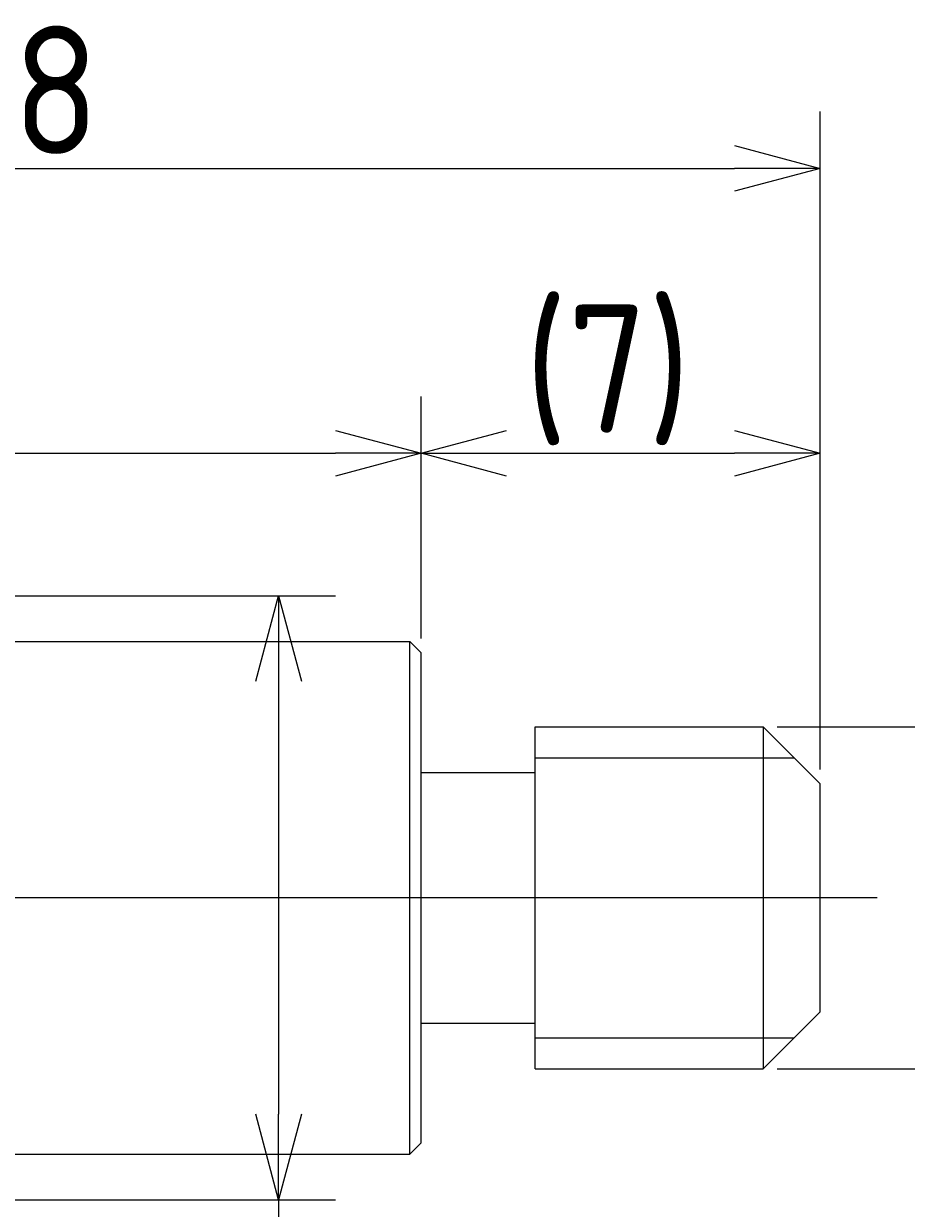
# Model space of a CAD drawing. Extents: x 197.1 to 274.7, y 209.8 to 268.
# Tile 6 of 7: x 238.9 to 254.4, y 247.2 to 268. Entities that reach past the tile are written whole.
import ezdxf

# ---------------------------------------------------------------- set-up
doc = ezdxf.new("R2010")
doc.units = 0
doc.linetypes.add('CENTER', pattern=[50.8, 31.75, -6.35, 6.35, -6.35])
doc.layers.get('0').update_dxf_attribs({"linetype": 'CONTINUOUS'})
doc.layers.get('DEFPOINTS').update_dxf_attribs({"linetype": 'CONTINUOUS'})
doc.layers.add('図形', color=7, linetype='CONTINUOUS')
doc.layers.add('寸法_文字', color=3, linetype='CONTINUOUS')
doc.layers.get('0').off()
doc.styles.add('DIMENSION', font='isocp.shx', dxfattribs={"bigfont": 'bigfont.shx'})
doc.dimstyles.get("Standard").update_dxf_attribs({"dimtxt": 0.18, "dimasz": 0.18, "dimexe": 0.18, "dimexo": 0.0625, "dimgap": 0.09, "dimtad": 0, "dimtih": 1, "dimtoh": 1, "dimzin": 0, "dimcen": 0.09, "dimazin": 3, "dimtfac": 1, "dimtofl": 0, "dimtmove": 0, "dimatfit": 3})

# ---------------------------------------------------------------- blocks, each defined once
blk = doc.blocks.new('_OPEN30')
at = {"color": 0, "linetype": 'BYBLOCK'}
for p, q in [((-1, 0.268), (0, 0)), ((0, 0), (-1, -0.268)), ((0, 0), (-1, 0))]:
    blk.add_line(p, q, dxfattribs=at)
blk = doc.blocks.new('*U194')
at = {"layer": '寸法_文字', "color": 3, "style": 'DIMENSION'}
blk.add_text('M6×1', height=2.25, rotation=90, dxfattribs=at).set_placement((257.6, 257.045))
blk = doc.blocks.new('*D193')
at = {"layer": 'DEFPOINTS', "color": 0}
for p in [(251.85, 255.633), (257.85, 255.633), (251.85, 249.633)]:
    blk.add_point(p, dxfattribs=at)
at = {"layer": '寸法_文字', "color": 3}
for p, q in [((257.85, 255.633), (257.85, 264.383)), ((252.1, 255.633), (258.85, 255.633)), ((257.85, 251.133), (257.85, 254.133)), ((252.1, 249.633), (258.85, 249.633))]:
    blk.add_line(p, q, dxfattribs=at)
blk.add_blockref('*U194', (0, 0))
at = {"layer": '寸法_文字', "color": 3, "xscale": 1.50000000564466, "yscale": 1.50000000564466, "zscale": 1.50000000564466}
for p, rotation in [((257.85, 255.633), 90), ((257.85, 249.633), 270)]:
    blk.add_blockref('_OPEN30', p, dxfattribs=dict(at, rotation=rotation))
blk = doc.blocks.new('*U196')
at = {"layer": '寸法_文字', "color": 3, "style": 'DIMENSION'}
blk.add_text('21', height=2.25, dxfattribs=at).set_placement((234.028, 260.683))
blk = doc.blocks.new('*D195')
at = {"layer": 'DEFPOINTS', "color": 0}
for p in [(245.85, 260.433), (224.85, 257.433), (245.85, 256.933)]:
    blk.add_point(p, dxfattribs=at)
at = {"layer": '寸法_文字', "color": 3}
for p, q in [((224.85, 257.683), (224.85, 261.433)), ((245.85, 257.183), (245.85, 261.433)), ((226.35, 260.433), (244.35, 260.433))]:
    blk.add_line(p, q, dxfattribs=at)
blk.add_blockref('*U196', (0, 0))
at = {"layer": '寸法_文字', "color": 3, "xscale": 1.50000000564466, "yscale": 1.50000000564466, "zscale": 1.50000000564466, "rotation": 180}
blk.add_blockref('_OPEN30', (224.85, 260.433), dxfattribs=at)
at = {"layer": '寸法_文字', "color": 3, "xscale": 1.50000000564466, "yscale": 1.50000000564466, "zscale": 1.50000000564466}
blk.add_blockref('_OPEN30', (245.85, 260.433), dxfattribs=at)
blk = doc.blocks.new('*U198')
at = {"layer": '寸法_文字', "color": 3, "style": 'DIMENSION'}
blk.add_text('(7)', height=2.25, dxfattribs=at).set_placement((247.662, 260.795))
blk = doc.blocks.new('*D197')
at = {"layer": 'DEFPOINTS', "color": 0}
for p in [(252.85, 260.433), (245.85, 256.933), (252.85, 254.633)]:
    blk.add_point(p, dxfattribs=at)
at = {"layer": '寸法_文字', "color": 3}
for p, q in [((245.85, 257.183), (245.85, 261.433)), ((252.85, 254.883), (252.85, 261.433)), ((247.35, 260.433), (251.35, 260.433))]:
    blk.add_line(p, q, dxfattribs=at)
blk.add_blockref('*U198', (0, 0))
at = {"layer": '寸法_文字', "color": 3, "xscale": 1.50000000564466, "yscale": 1.50000000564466, "zscale": 1.50000000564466, "rotation": 180}
blk.add_blockref('_OPEN30', (245.85, 260.433), dxfattribs=at)
at = {"layer": '寸法_文字', "color": 3, "xscale": 1.50000000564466, "yscale": 1.50000000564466, "zscale": 1.50000000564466}
blk.add_blockref('_OPEN30', (252.85, 260.433), dxfattribs=at)
blk = doc.blocks.new('*U200')
at = {"layer": '寸法_文字', "color": 3, "style": 'DIMENSION'}
blk.add_text('28', height=2.25, dxfattribs=at).set_placement((237.303, 265.683))
blk = doc.blocks.new('*D199')
at = {"layer": 'DEFPOINTS', "color": 0}
for p in [(252.85, 265.433), (224.85, 257.433), (252.85, 254.633)]:
    blk.add_point(p, dxfattribs=at)
at = {"layer": '寸法_文字', "color": 3}
for p, q in [((224.85, 257.683), (224.85, 266.433)), ((252.85, 254.883), (252.85, 266.433)), ((226.35, 265.433), (251.35, 265.433))]:
    blk.add_line(p, q, dxfattribs=at)
blk.add_blockref('*U200', (0, 0))
at = {"layer": '寸法_文字', "color": 3, "xscale": 1.50000000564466, "yscale": 1.50000000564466, "zscale": 1.50000000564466, "rotation": 180}
blk.add_blockref('_OPEN30', (224.85, 265.433), dxfattribs=at)
at = {"layer": '寸法_文字', "color": 3, "xscale": 1.50000000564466, "yscale": 1.50000000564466, "zscale": 1.50000000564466}
blk.add_blockref('_OPEN30', (252.85, 265.433), dxfattribs=at)
blk = doc.blocks.new('*U208')
at = {"layer": '寸法_文字', "color": 3, "style": 'DIMENSION'}
blk.add_text('(∅10.6)', height=2.25, rotation=90, dxfattribs=at).set_placement((242.987, 237.146))
blk = doc.blocks.new('*D207')
at = {"layer": 'DEFPOINTS', "color": 0}
for p in [(237.974, 257.933), (237.974, 247.333), (243.35, 247.333)]:
    blk.add_point(p, dxfattribs=at)
at = {"layer": '寸法_文字', "color": 3}
for p, q in [((238.224, 257.933), (244.35, 257.933)), ((243.35, 256.433), (243.35, 248.833)), ((238.224, 247.333), (244.35, 247.333)), ((243.35, 247.333), (243.35, 237.235))]:
    blk.add_line(p, q, dxfattribs=at)
blk.add_blockref('*U208', (0, 0))
at = {"layer": '寸法_文字', "color": 3, "xscale": 1.500000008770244, "yscale": 1.500000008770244, "zscale": 1.500000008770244}
for p, rotation in [((243.35, 257.933), 90), ((243.35, 247.333), 270)]:
    blk.add_blockref('_OPEN30', p, dxfattribs=dict(at, rotation=rotation))

msp = doc.modelspace()

# ---------------------------------------------------------------- linework, layer by layer
at = {"layer": '図形', "color": 0, "linetype": 'BYBLOCK'}
for p, q in [((238.35, 257.133), (245.65, 257.133)), ((245.65, 257.133), (245.85, 256.933)), ((245.65, 248.133), (245.65, 257.133)), ((245.85, 248.333), (245.85, 256.933)), ((247.85, 255.633), (251.85, 255.633)), ((247.85, 249.633), (247.85, 255.633)), ((251.85, 255.633), (252.85, 254.633)), ((251.85, 255.633), (251.85, 249.633)), ((245.85, 254.833), (247.85, 254.833)), ((252.85, 250.633), (252.85, 254.633)), ((251.85, 249.633), (252.85, 250.633)), ((245.85, 250.433), (247.85, 250.433)), ((247.85, 249.633), (251.85, 249.633)), ((245.85, 248.333), (245.65, 248.133)), ((238.35, 248.133), (245.65, 248.133))]:
    msp.add_line(p, q, dxfattribs=at)
at = {"layer": '図形', "color": 3, "linetype": 'BYBLOCK'}
for p, q in [((247.85, 255.091), (252.391, 255.091)), ((247.85, 250.174), (252.391, 250.174))]:
    msp.add_line(p, q, dxfattribs=at)
at = {"layer": '図形', "color": 3, "linetype": 'CENTER'}
msp.add_line((253.85, 252.633), (223.85, 252.633), dxfattribs=at)

# ---------------------------------------------------------------- dimensions: what is measured, and where the dimension line sits
at = {"layer": '寸法_文字'}
for base, p1, p2, override, picture, middle in [((252.85, 265.433), (224.85, 257.433), (252.85, 254.633), {"dimscale": 0.5, "dimclrd": 3, "dimclre": 3, "dimclrt": 3}, '*D199', (238.85, 266.808)), ((252.85, 260.433), (245.85, 256.933), (252.85, 254.633), {"dimscale": 0.5, "dimpost": '(<>)', "dimclrd": 3, "dimclre": 3, "dimclrt": 3}, '*D197', (249.35, 261.92)), ((245.85, 260.433), (224.85, 257.433), (245.85, 256.933), {"dimscale": 0.5, "dimpost": '<>', "dimclrd": 3, "dimclre": 3, "dimclrt": 3}, '*D195', (235.35, 261.808))]:
    dim = msp.add_linear_dim(base=base, p1=p1, p2=p2, dimstyle='Standard', override=override, dxfattribs=at)
    dim.commit()
    dim.dimension.update_dxf_attribs({"geometry": picture, "text_midpoint": middle})
dim = msp.add_linear_dim(base=(257.85, 255.633), p1=(251.85, 249.633), p2=(251.85, 255.633), angle=90, dimstyle='Standard', override={"dimscale": 0.5, "dimpost": 'M<>×1', "dimclrd": 3, "dimclre": 3, "dimclrt": 3}, dxfattribs=at)
dim.commit()
dim.dimension.update_dxf_attribs({"geometry": '*D193', "text_midpoint": (256.475, 260.758)})
dim = msp.add_linear_dim(base=(243.35, 247.333), p1=(237.974, 257.933), p2=(237.974, 247.333), angle=90, dimstyle='Standard', override={"dimscale": 0.5, "dimpost": '(%%c<>)', "dimclrd": 3, "dimclre": 3, "dimclrt": 3}, dxfattribs=at)
dim.commit()
dim.dimension.update_dxf_attribs({"geometry": '*D207', "text_midpoint": (243.35, 241.534), "dimtype": 128})

doc.saveas('drawing.dxf')
